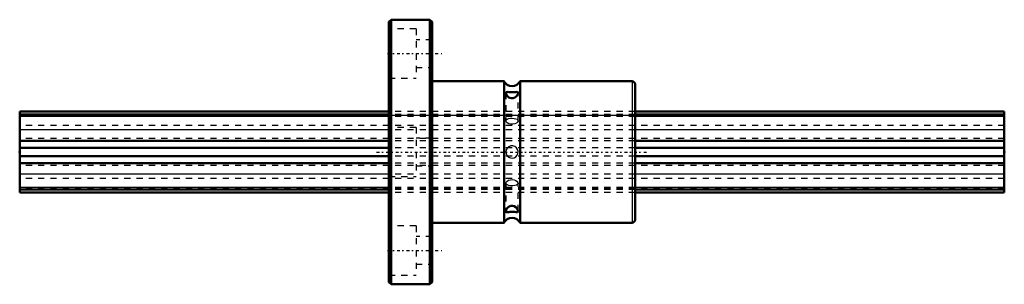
# Model space of a CAD drawing. Header units: millimetres. Extents: x 0 to 160, y -22 to 22.
import ezdxf

# ---------------------------------------------------------------- set-up
doc = ezdxf.new("R2010")
doc.units = ezdxf.units.MM
doc.linetypes.add('Center', pattern=[1.5, 0.45, -0.5, 0.05, -0.5])
doc.linetypes.add('Dashed', pattern=[2, 1, -1])
for name, color, linetype, lineweight in [('2d ConnectionPoints', 7, 'Continuous', 50), ('AM_0', 7, 'Continuous', 50), ('AM_4', 3, 'Continuous', 25), ('AM_7', 7, 'Center', 25), ('AM_9', 6, 'Dashed', 25)]:
    doc.layers.add(name, color=color, linetype=linetype, lineweight=lineweight)

# ---------------------------------------------------------------- blocks, each defined once
blk = doc.blocks.new('1_LBF15_Nut_0_in_LBF15_160L_160600__4')
at = {"layer": 'AM_0'}
for p, q in [((60.35, 21.5), (60, 21.15)), ((60, 21.15), (60, -21.15)), ((66.65, 21.5), (60.35, 21.5)), ((60.35, 21.5), (60.35, -21.5)), ((66.65, 21.5), (66.65, -21.5)), ((67, 21.15), (66.65, 21.5)), ((67, 21.15), (67, -21.15)), ((78.7, 11.5), (67, 11.5)), ((78.7, 11.5), (78.7, -11.5)), ((81.3, 11.5), (81.3, -11.5)), ((99.5, 11.5), (81.3, 11.5)), ((100, 11), (100, -11)), ((67, -11.5), (78.7, -11.5)), ((81.3, -11.5), (99.5, -11.5)), ((60, -21.15), (60.35, -21.5)), ((60.35, -21.5), (66.65, -21.5)), ((66.65, -21.5), (67, -21.15))]:
    blk.add_line(p, q, dxfattribs=at)
for points in [[(79.36, 9.76), (79.13, 9.75), (79.03, 9.7), (79, 9.61)], [(79, 9.61), (79, 9.6), (79.03, 9.46), (79.15, 9.23), (79.34, 9), (79.5, 8.88), (79.67, 8.79), (79.94, 8.73), (80.21, 8.75), (80.46, 8.85), (80.69, 9.03), (80.89, 9.29), (80.98, 9.49), (81, 9.61)], [(81, 9.61), (81, 9.63), (80.96, 9.71), (80.84, 9.76), (80.63, 9.75), (80.36, 9.74), (80.09, 9.73), (79.81, 9.73), (79.56, 9.74), (79.36, 9.76)], [(79.73, -8.77), (79.57, -8.84), (79.43, -8.93), (79.2, -9.15), (79.11, -9.3), (79.04, -9.44), (79, -9.59), (79, -9.61)], [(81, -9.61), (81, -9.59), (80.96, -9.44), (80.83, -9.21), (80.63, -8.98), (80.35, -8.8), (80.09, -8.73), (79.81, -8.75), (79.73, -8.77)], [(79, -9.61), (79.02, -9.7), (79.12, -9.75), (79.22, -9.76), (79.35, -9.76), (79.5, -9.75), (79.67, -9.74), (79.94, -9.73), (80.21, -9.73), (80.46, -9.74), (80.69, -9.76), (80.89, -9.75), (80.98, -9.69), (81, -9.61)]]:
    blk.add_lwpolyline(points, dxfattribs=at)
for centre, radius, start, end in [((80, 12.16), 1.46, 206.785, 333.215), ((99.5, 11), 0.5, 360, 90), ((80, -12.16), 1.46, 26.785, 153.215), ((99.5, -11), 0.5, 270, 0)]:
    blk.add_arc(centre, radius, start, end, dxfattribs=at)
at = {"layer": 'AM_4'}
blk.add_line((99.5, 11.5), (99.5, -11.5), dxfattribs=at)
at = {"layer": 'AM_7'}
for p, q in [((59.78, 16), (69.02, 16)), ((58, 0), (102, 0)), ((59.78, -16), (69.02, -16))]:
    blk.add_line(p, q, dxfattribs=at)
at = {"layer": 'AM_9'}
for p, q in [((64.4, 20), (60, 20)), ((64.4, 20), (64.4, 12)), ((67, 18.25), (64.4, 18.25)), ((64.4, 13.75), (67, 13.75)), ((60, 12), (64.4, 12)), ((79, 9.61), (79, 5.07)), ((81, 5.06), (81, 9.61)), ((100, 6.6), (60, 6.6)), ((100, 6.11), (60, 6.11)), ((60, 6.01), (100, 6.01)), ((100, 5.9), (60, 5.9)), ((100, 5.79), (60, 5.79)), ((100, 4.3), (60, 4.3)), ((64.4, 4), (60, 4)), ((100, 3.6), (60, 3.6)), ((64.4, 4), (64.4, -4)), ((100, 2.19), (60, 2.19)), ((100, 1.81), (60, 1.81)), ((67, 2.25), (64.4, 2.25)), ((100, 0.7), (60, 0.7)), ((100, -0.7), (60, -0.7)), ((100, -1.81), (60, -1.81)), ((100, -2.19), (60, -2.19)), ((64.4, -2.25), (67, -2.25)), ((100, -3.6), (60, -3.6)), ((60, -4), (64.4, -4)), ((100, -4.3), (60, -4.3)), ((100, -5.79), (60, -5.79)), ((100, -5.9), (60, -5.9)), ((100, -6.01), (60, -6.01)), ((100, -6.11), (60, -6.11)), ((79, -5.07), (79, -9.61)), ((81, -9.61), (81, -5.06)), ((100, -6.6), (60, -6.6)), ((64.4, -12), (60, -12)), ((64.4, -12), (64.4, -20)), ((67, -13.75), (64.4, -13.75)), ((64.4, -18.25), (67, -18.25)), ((60, -20), (64.4, -20))]:
    blk.add_line(p, q, dxfattribs=at)
for points in [[(79, 5.07), (79.05, 5.22), (79.21, 5.34), (79.45, 5.43), (79.76, 5.48), (80, 5.49)], [(81, 5.07), (80.99, 5.01), (80.9, 4.84), (80.71, 4.68), (80.44, 4.56), (80.12, 4.5), (79.79, 4.51), (79.48, 4.59), (79.23, 4.72), (79.06, 4.89), (79, 5.06), (79, 5.07)], [(80, 5.49), (80.33, 5.47), (80.62, 5.41), (80.84, 5.31), (80.97, 5.18), (81, 5.07)], [(80, -1), (80.33, -0.94), (80.62, -0.79), (80.84, -0.54), (80.97, -0.23), (80.99, 0.11), (80.9, 0.43), (80.71, 0.7), (80.44, 0.9), (80.12, 0.99), (79.79, 0.98), (79.48, 0.85), (79.23, 0.64), (79.06, 0.34), (79, 0.01), (79.05, -0.32), (79.21, -0.61), (79.45, -0.84), (79.76, -0.97), (80, -1)], [(79, -5.07), (79.05, -4.9), (79.21, -4.73), (79.45, -4.6), (79.76, -4.51), (80, -4.49)], [(80, -4.49), (80.33, -4.53), (80.62, -4.63), (80.84, -4.78), (80.97, -4.95), (81, -5.07)], [(81, -5.07), (80.99, -5.12), (80.9, -5.27), (80.71, -5.38), (80.44, -5.45), (80.12, -5.49), (79.79, -5.48), (79.48, -5.44), (79.23, -5.35), (79.06, -5.23), (79, -5.07), (79, -5.07)]]:
    blk.add_lwpolyline(points, dxfattribs=at)
blk = doc.blocks.new('2_LBF151160_Spline_Shaft_0_in_LBF15_160L_160600__4')
at = {"layer": 'AM_0'}
for p, q in [((60, 6.6), (0, 6.6)), ((0, -6.6), (0, 6.6)), ((160, 6.6), (100, 6.6)), ((160, -6.6), (160, 6.6)), ((60, 6.11), (0, 6.11)), ((160, 6.11), (100, 6.11)), ((60, 1.81), (0, 1.81)), ((160, 1.81), (100, 1.81)), ((60, 0.7), (0, 0.7)), ((160, 0.7), (100, 0.7)), ((60, -0.7), (0, -0.7)), ((160, -0.7), (100, -0.7)), ((60, -1.81), (0, -1.81)), ((160, -1.81), (100, -1.81)), ((60, -6.11), (0, -6.11)), ((160, -6.11), (100, -6.11)), ((60, -6.6), (0, -6.6)), ((160, -6.6), (100, -6.6))]:
    blk.add_line(p, q, dxfattribs=at)
at = {"layer": 'AM_4'}
for p, q in [((60, 5.79), (0, 5.79)), ((160, 5.79), (100, 5.79)), ((60, 3.6), (0, 3.6)), ((160, 3.6), (100, 3.6)), ((60, -3.6), (0, -3.6)), ((160, -3.6), (100, -3.6)), ((60, -5.79), (0, -5.79)), ((160, -5.79), (100, -5.79))]:
    blk.add_line(p, q, dxfattribs=at)
at = {"layer": 'AM_9'}
for p, q in [((100, 6.6), (60, 6.6)), ((0, 6.01), (160, 6.01)), ((160, 5.9), (0, 5.9)), ((100, 6.11), (60, 6.11)), ((100, 5.79), (60, 5.79)), ((160, 4.3), (0, 4.3)), ((100, 3.6), (60, 3.6)), ((160, 2.19), (0, 2.19)), ((100, 1.81), (60, 1.81)), ((100, 0.7), (60, 0.7)), ((100, -0.7), (60, -0.7)), ((160, -2.19), (0, -2.19)), ((100, -1.81), (60, -1.81)), ((160, -4.3), (0, -4.3)), ((100, -3.6), (60, -3.6)), ((160, -5.9), (0, -5.9)), ((160, -6.01), (0, -6.01)), ((100, -5.79), (60, -5.79)), ((100, -6.11), (60, -6.11)), ((100, -6.6), (60, -6.6))]:
    blk.add_line(p, q, dxfattribs=at)

msp = doc.modelspace()

# ---------------------------------------------------------------- linework, layer by layer
at = {"layer": '2d ConnectionPoints'}
for p in [(0, 0), (0, 0), (160, 0)]:
    msp.add_point(p, dxfattribs=at)

# ---------------------------------------------------------------- block references
for name in ['1_LBF15_Nut_0_in_LBF15_160L_160600__4', '2_LBF151160_Spline_Shaft_0_in_LBF15_160L_160600__4']:
    msp.add_blockref(name, (0, 0))

doc.saveas('drawing.dxf')
